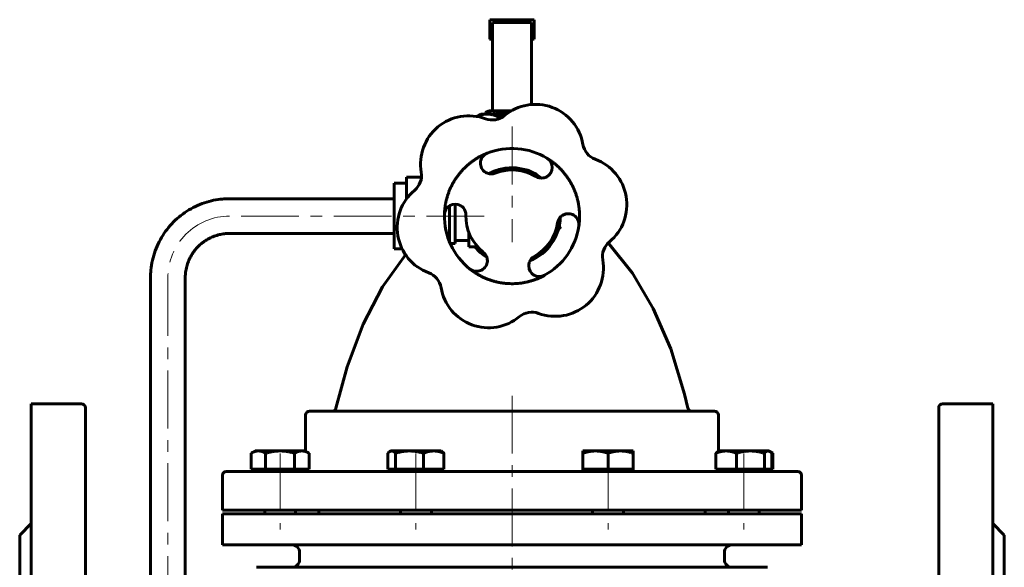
# Model space of a CAD drawing. Header units: millimetres. Extents: x 0 to 594, y 0 to 420.
# Tile 4 of 9: x 110 to 237, y 246 to 316. Entities that reach past the tile are written whole.
import ezdxf

# ---------------------------------------------------------------- set-up
doc = ezdxf.new("R2010")
doc.units = ezdxf.units.MM
doc.linetypes.add('K5LT_AXLED', pattern=[12, 7.5, -1.5, 1.5, -1.5])
doc.linetypes.add('K5LT_BASIC', pattern=[0])
doc.layers.add('Системный слой (1)', color=7, linetype='Continuous', true_color=0x6c6c6c)

# ---------------------------------------------------------------- blocks, each defined once
blk = doc.blocks.new('U4')
at = {"layer": 'Системный слой (1)', "color": 143, "linetype": 'K5LT_BASIC', "lineweight": 60, "true_color": 0x33acca}
for p, q in [((158.45, 291.05), (158.45, 295.29)), ((158.45, 286.81), (158.45, 291.05))]:
    blk.add_line(p, q, dxfattribs=at)
blk = doc.blocks.new('U5')
at = {"layer": 'Системный слой (1)', "color": 143, "linetype": 'K5LT_BASIC', "lineweight": 60, "true_color": 0x33acca}
for p, q in [((207.29, 260.46), (207.21, 260.5)), ((207.38, 260.41), (207.29, 260.46)), ((207.47, 260.36), (207.38, 260.41))]:
    blk.add_line(p, q, dxfattribs=at)
blk = doc.blocks.new('U6')
at = {"layer": 'Системный слой (1)', "color": 143, "linetype": 'K5LT_BASIC', "lineweight": 60, "true_color": 0x33acca}
for p, q in [((171.18, 313.95), (170.8, 313.95)), ((176.58, 313.95), (176.21, 313.95))]:
    blk.add_line(p, q, dxfattribs=at)
blk = doc.blocks.new('U7')
at = {"layer": 'Системный слой (1)', "color": 143, "linetype": 'K5LT_BASIC', "lineweight": 60, "true_color": 0x33acca}
for p, q in [((172.01, 304.45), (171.97, 304.44)), ((172.56, 304.56), (172.01, 304.45)), ((173.08, 304.63), (172.56, 304.56)), ((173.56, 304.65), (173.08, 304.63))]:
    blk.add_line(p, q, dxfattribs=at)
blk = doc.blocks.new('U8')
at = {"layer": 'Системный слой (1)', "color": 143, "linetype": 'K5LT_BASIC', "lineweight": 60, "true_color": 0x33acca}
for p, q in [((206.93, 260.64), (206.86, 260.65)), ((207.01, 260.62), (206.93, 260.64)), ((207.08, 260.59), (207.01, 260.62)), ((207.17, 260.53), (207.08, 260.59)), ((207.25, 260.45), (207.17, 260.53)), ((207.34, 260.36), (207.25, 260.45))]:
    blk.add_line(p, q, dxfattribs=at)
blk = doc.blocks.new('U9')
at = {"layer": 'Системный слой (1)', "color": 143, "linetype": 'K5LT_BASIC', "lineweight": 60, "true_color": 0x33acca}
for start, end in [(291.7608, 358.5945), (219.4348, 238.5945)]:
    blk.add_arc((173.69, 291.05), 6.25, start, end, dxfattribs=at)
blk = doc.blocks.new('U10')
at = {"layer": 'Системный слой (1)', "color": 143, "linetype": 'K5LT_BASIC', "lineweight": 60, "true_color": 0x33acca}
for p, q in [((173.69, 265.8), (147.47, 265.8)), ((199.91, 265.8), (173.69, 265.8))]:
    blk.add_line(p, q, dxfattribs=at)
blk = doc.blocks.new('U11')
at = {"layer": 'Системный слой (1)', "color": 143, "linetype": 'K5LT_BASIC', "lineweight": 60, "true_color": 0x33acca}
for p, q in [((175.81, 296.93), (175.25, 297.1)), ((176.35, 296.71), (175.81, 296.93)), ((176.86, 296.44), (176.35, 296.71))]:
    blk.add_line(p, q, dxfattribs=at)
blk = doc.blocks.new('U12')
at = {"layer": 'Системный слой (1)', "color": 143, "linetype": 'K5LT_BASIC', "lineweight": 60, "true_color": 0x33acca}
for p, q in [((159.9, 286.05), (156.94, 281.88)), ((156.94, 281.88), (154.42, 277.05)), ((154.42, 277.05), (152.35, 271.56)), ((152.35, 271.56), (150.9, 266.19))]:
    blk.add_line(p, q, dxfattribs=at)
blk = doc.blocks.new('U13')
at = {"layer": 'Системный слой (1)', "color": 143, "linetype": 'K5LT_BASIC', "lineweight": 60, "true_color": 0x33acca}
for p, q in [((186.14, 287.57), (189.28, 283.67)), ((189.28, 283.67), (191.98, 279.11)), ((191.98, 279.11), (194.24, 273.89)), ((194.24, 273.89), (196.05, 268)), ((196.05, 268), (196.48, 266.19))]:
    blk.add_line(p, q, dxfattribs=at)
blk = doc.blocks.new('U14')
at = {"layer": 'Системный слой (1)', "color": 143, "linetype": 'K5LT_BASIC', "lineweight": 60, "true_color": 0x33acca}
for p, q in [((172.08, 297.09), (171.37, 296.86)), ((172.82, 297.24), (172.08, 297.09)), ((171.13, 296.75), (170.7, 296.54)), ((171.37, 296.86), (171.13, 296.75))]:
    blk.add_line(p, q, dxfattribs=at)
blk = doc.blocks.new('U15')
at = {"layer": 'Системный слой (1)', "color": 143, "linetype": 'K5LT_BASIC', "lineweight": 60, "true_color": 0x33acca}
for p, q in [((173.69, 258), (136.69, 258)), ((210.69, 258), (173.69, 258))]:
    blk.add_line(p, q, dxfattribs=at)
blk = doc.blocks.new('U16')
at = {"layer": 'Системный слой (1)', "color": 143, "linetype": 'K5LT_BASIC', "lineweight": 60, "true_color": 0x33acca}
for p, q in [((171.59, 296.94), (172.29, 297.14)), ((172.29, 297.14), (172.74, 297.23)), ((170.7, 296.54), (170.7, 296.54)), ((170.7, 296.54), (170.71, 296.54)), ((170.71, 296.54), (170.71, 296.55)), ((170.71, 296.55), (170.72, 296.55)), ((170.72, 296.55), (170.73, 296.56)), ((170.73, 296.56), (170.76, 296.57)), ((170.76, 296.57), (170.81, 296.6)), ((170.81, 296.6), (170.92, 296.65)), ((170.92, 296.65), (171.14, 296.76)), ((171.14, 296.76), (171.59, 296.94))]:
    blk.add_line(p, q, dxfattribs=at)
blk = doc.blocks.new('U17')
at = {"layer": 'Системный слой (1)', "color": 143, "linetype": 'K5LT_BASIC', "lineweight": 60, "true_color": 0x33acca}
for start, end in [(98.7154, 118.6011), (58.1619, 73.3264)]:
    blk.add_arc((173.69, 291.05), 6.25, start, end, dxfattribs=at)
blk = doc.blocks.new('U18')
at = {"layer": 'Системный слой (1)', "color": 143, "linetype": 'K5LT_BASIC', "lineweight": 60, "true_color": 0x33acca}
for p, q in [((169.17, 303.94), (169.23, 303.98)), ((169.23, 303.98), (169.29, 304.02)), ((169.29, 304.02), (169.36, 304.06))]:
    blk.add_line(p, q, dxfattribs=at)
blk = doc.blocks.new('U19')
at = {"layer": 'Системный слой (1)', "color": 143, "linetype": 'K5LT_BASIC', "lineweight": 60, "true_color": 0x33acca}
for p, q in [((169.65, 304.11), (169.19, 303.93)), ((170.09, 304.22), (169.65, 304.11)), ((170.51, 304.25), (170.09, 304.22))]:
    blk.add_line(p, q, dxfattribs=at)
blk = doc.blocks.new('U20')
at = {"layer": 'Системный слой (1)', "color": 143, "linetype": 'K5LT_BASIC', "lineweight": 60, "true_color": 0x33acca}
for p, q in [((172.21, 303.98), (171.91, 303.89)), ((172.49, 304.05), (172.21, 303.98)), ((172.77, 304.11), (172.49, 304.05))]:
    blk.add_line(p, q, dxfattribs=at)
blk = doc.blocks.new('U21')
at = {"layer": 'Системный слой (1)', "color": 143, "linetype": 'K5LT_BASIC', "lineweight": 60, "true_color": 0x33acca}
for p, q in [((157.72, 260.45), (157.63, 260.36)), ((157.81, 260.53), (157.72, 260.45)), ((157.89, 260.59), (157.81, 260.53)), ((157.97, 260.62), (157.89, 260.59)), ((158.04, 260.64), (157.97, 260.62)), ((158.12, 260.65), (158.04, 260.64))]:
    blk.add_line(p, q, dxfattribs=at)

msp = doc.modelspace()

# ---------------------------------------------------------------- linework, layer by layer
at = {"layer": 'Системный слой (1)', "color": 143, "linetype": 'K5LT_BASIC', "lineweight": 60, "true_color": 0x33acca}
for p, q in [((170.8004, 316.4672), (176.584, 316.4672)), ((170.8004, 313.9526), (170.8004, 316.4672)), ((176.584, 316.4672), (176.584, 313.9526)), ((171.1776, 316.086), (171.1776, 304.6543)), ((176.2068, 316.086), (171.1776, 316.086)), ((176.2068, 305.4895), (176.2068, 316.086)), ((169.6922, 304.2514), (169.3562, 304.0574)), ((169.6922, 304.2514), (170.5101, 304.2514)), ((170.7156, 304.6543), (170.2551, 304.4396)), ((170.2551, 304.4396), (170.2551, 304.2514)), ((170.5101, 304.2514), (172.9582, 304.2514)), ((170.7156, 304.6543), (171.1144, 304.6543)), ((171.1144, 304.6543), (173.5628, 304.6543)), ((171.9094, 303.614), (171.9094, 303.8941)), ((171.9737, 304.4396), (171.9737, 304.2514)), ((172.364, 297.1586), (172.3693, 297.1616)), ((160.0522, 296.096), (161.9653, 296.096)), ((160.0522, 296.096), (160.0522, 293.5737)), ((160.0522, 295.2931), (158.4522, 295.2931)), ((142.7909, 293.3013), (137.1227, 293.3013)), ((143.1413, 293.3013), (142.7909, 293.3013)), ((158.4522, 293.3013), (143.1413, 293.3013)), ((160.0522, 293.5737), (160.2699, 293.5737)), ((160.0522, 293.5737), (160.0522, 293.2972)), ((165.6023, 288.529), (165.6023, 292.3846)), ((166.3522, 292.5923), (166.3522, 287.4877)), ((142.7909, 288.8013), (137.1227, 288.8013)), ((143.1413, 288.8013), (142.7909, 288.8013)), ((158.4522, 288.8013), (143.1413, 288.8013)), ((165.3136, 288.529), (165.6023, 288.529)), ((165.6023, 287.7173), (165.6023, 288.529)), ((168.1022, 288.9526), (168.1022, 287.0813)), ((165.7007, 287.4877), (166.3522, 287.4877)), ((166.3522, 287.9081), (168.1022, 287.9081)), ((168.1022, 287.0813), (168.983, 287.0813)), ((169.2321, 287.0813), (168.983, 287.0813)), ((159.4609, 286.8095), (158.4522, 286.8095)), ((126.8803, 283.0513), (126.8803, 229.8324)), ((131.3803, 283.0513), (131.3803, 229.8324)), ((111.4422, 266.7514), (111.4422, 174.2514)), ((111.4422, 266.7514), (117.9422, 266.7514)), ((235.9422, 266.7514), (229.4422, 266.7514)), ((235.9422, 266.7514), (235.9422, 174.2514)), ((118.4422, 174.2514), (118.4422, 266.2514)), ((146.9717, 260.6193), (146.9717, 265.3013)), ((200.4126, 260.6193), (200.4126, 265.3013)), ((228.9422, 174.2514), (228.9422, 266.2514)), ((140.4161, 260.6514), (139.9133, 260.3611)), ((139.9133, 258.3014), (139.9133, 260.3611)), ((140.4161, 260.6514), (140.8515, 260.6514)), ((140.8515, 260.6514), (143.6661, 260.6514)), ((141.7897, 258.3014), (141.7897, 260.3611)), ((143.6661, 260.6514), (146.4807, 260.6514)), ((145.5425, 258.3014), (145.5425, 260.3611)), ((146.4807, 260.6514), (146.9161, 260.6514)), ((146.9161, 260.6514), (147.4189, 260.3611)), ((147.4189, 258.3014), (147.4189, 260.3611)), ((157.6301, 258.3014), (157.6301, 260.3611)), ((158.005, 260.6514), (157.8903, 260.5852)), ((158.005, 260.6514), (158.1157, 260.6514)), ((158.1157, 260.6514), (160.4138, 260.6514)), ((158.6014, 258.3014), (158.6014, 260.3611)), ((160.4138, 260.6514), (163.5531, 260.6514)), ((162.2263, 258.3014), (162.2263, 260.3611)), ((163.5531, 260.6514), (164.505, 260.6514)), ((164.505, 260.6514), (164.6196, 260.5852)), ((164.8799, 258.3014), (164.8799, 260.3611)), ((182.8794, 260.6514), (184.5044, 260.6514)), ((182.8794, 260.3611), (182.8794, 260.6514)), ((182.8794, 258.3014), (182.8794, 260.3611)), ((184.5044, 260.6514), (187.7544, 260.6514)), ((186.1294, 258.3014), (186.1294, 260.3611)), ((187.7544, 260.6514), (189.3794, 260.6514)), ((189.3794, 260.6514), (189.3794, 260.3611)), ((189.3794, 258.3014), (189.3794, 260.3611)), ((200.0934, 258.3014), (200.0934, 260.3611)), ((200.4683, 260.6514), (200.3537, 260.5852)), ((200.4683, 260.6514), (201.4202, 260.6514)), ((201.4202, 260.6514), (204.5594, 260.6514)), ((202.747, 258.3014), (202.747, 260.3611)), ((204.5594, 260.6514), (206.8575, 260.6514)), ((206.3719, 258.3014), (206.3719, 260.3611)), ((206.8575, 260.6514), (206.9683, 260.6514)), ((206.9683, 260.6514), (207.0829, 260.5852)), ((207.0829, 260.5852), (207.471, 260.3611)), ((207.3432, 258.3014), (207.3432, 260.3611)), ((207.471, 258.3014), (207.471, 260.3611)), ((140.8515, 258.3014), (139.9133, 258.3014)), ((140.4161, 258.3014), (140.4161, 258.0013)), ((141.7897, 258.3014), (140.8515, 258.3014)), ((143.6661, 258.3014), (141.7897, 258.3014)), ((145.5425, 258.3014), (143.6661, 258.3014)), ((146.4807, 258.3014), (145.5425, 258.3014)), ((147.4189, 258.3014), (146.4807, 258.3014)), ((146.9161, 258.3014), (146.9161, 258.0013)), ((158.1157, 258.3014), (157.6301, 258.3014)), ((158.005, 258.3014), (158.005, 258.0013)), ((158.6014, 258.3014), (158.1157, 258.3014)), ((160.4138, 258.3014), (158.6014, 258.3014)), ((162.2263, 258.3014), (160.4138, 258.3014)), ((163.5531, 258.3014), (162.2263, 258.3014)), ((164.8799, 258.3014), (163.5531, 258.3014)), ((164.505, 258.3014), (164.505, 258.0013)), ((182.8794, 258.3014), (182.8794, 258.0013)), ((184.5044, 258.3014), (182.8794, 258.3014)), ((186.1294, 258.3014), (184.5044, 258.3014)), ((187.7544, 258.3014), (186.1294, 258.3014)), ((189.3794, 258.3014), (187.7544, 258.3014)), ((189.3794, 258.3014), (189.3794, 258.0013)), ((201.4202, 258.3014), (200.0934, 258.3014)), ((200.4683, 258.3014), (200.4683, 258.0013)), ((202.747, 258.3014), (201.4202, 258.3014)), ((204.5594, 258.3014), (202.747, 258.3014)), ((206.3719, 258.3014), (204.5594, 258.3014)), ((206.8575, 258.3014), (206.3719, 258.3014)), ((207.3432, 258.3014), (206.8575, 258.3014)), ((206.9683, 258.3014), (206.9683, 258.0013)), ((207.471, 258.3014), (207.3432, 258.3014)), ((136.1922, 253.0013), (136.1922, 257.5013)), ((211.1922, 253.0013), (211.1922, 257.5013)), ((136.1922, 253.0013), (211.1922, 253.0013)), ((211.1922, 252.5013), (136.1922, 252.5013)), ((136.1922, 252.5013), (136.1922, 248.5013)), ((141.6661, 253.0013), (141.6661, 252.5013)), ((145.6661, 253.0013), (145.6661, 252.5013)), ((148.6922, 253.0013), (148.6922, 252.5013)), ((159.255, 253.0013), (159.255, 252.5013)), ((163.255, 253.0013), (163.255, 252.5013)), ((184.1294, 253.0013), (184.1294, 252.5013)), ((188.1294, 253.0013), (188.1294, 252.5013)), ((198.6922, 253.0013), (198.6922, 252.5013)), ((201.7183, 253.0013), (201.7183, 252.5013)), ((205.7183, 253.0013), (205.7183, 252.5013)), ((211.1922, 252.5013), (211.1922, 248.5013)), ((109.9422, 249.7514), (111.4422, 251.2514)), ((237.4422, 249.7514), (235.9422, 251.2514)), ((109.9422, 249.7514), (109.9422, 183.7514)), ((237.4422, 249.7514), (237.4422, 183.7514)), ((211.1922, 248.5013), (136.1922, 248.5013)), ((146.1922, 246.5939), (146.1922, 247.5013)), ((201.1922, 246.5939), (201.1922, 247.5013)), ((140.6076, 245.5939), (173.6922, 245.5939)), ((206.7767, 245.5939), (173.6922, 245.5939))]:
    msp.add_line(p, q, dxfattribs=at)
at = {"layer": 'Системный слой (1)', "color": 30, "linetype": 'K5LT_AXLED', "lineweight": 18, "true_color": 0xff8000}
for p, q in [((173.6922, 302.6521), (173.6922, 287.6689)), ((170.1022, 291.0513), (137.1227, 291.0513)), ((129.1303, 283.0513), (129.1303, 227.8324)), ((173.6922, 267.8013), (173.6922, 243.5939)), ((143.6661, 260.3014), (143.6661, 250.5013)), ((161.255, 260.3014), (161.255, 250.5013)), ((186.1294, 260.3014), (186.1294, 250.5013)), ((203.7183, 260.3014), (203.7183, 250.5013))]:
    msp.add_line(p, q, dxfattribs=at)
at = {"layer": 'Системный слой (1)', "color": 143, "linetype": 'K5LT_BASIC', "lineweight": 60, "true_color": 0x33acca}
for centre, radius, start, end in [((176.7204, 299.2606), 6.25, 9.751813, 129.751813), ((168.0969, 297.7785), 6.25, 69.751813, 189.751813), ((171.1251, 305.9878), 2.5, 249.751813, 309.751813), ((173.6922, 291.0513), 8.75, 58.820187, 111.53515), ((185.344, 300.7427), 2.5, 189.751813, 249.751813), ((170.9903, 297.898), 1.3895, 111.53515, 230.099445), ((177.5029, 297.3486), 1.3895, 300.255893, 58.820187), ((182.3157, 292.5334), 6.25, 309.751813, 69.751813), ((173.6922, 291.0513), 6.25, 51.760801, 118.594537), ((159.4733, 296.2964), 2.5, 309.751813, 9.751813), ((170.9903, 297.898), 1.3895, 230.099445, 250.183555), ((170.9903, 297.898), 1.3895, 250.183555, 291.53515), ((173.6922, 291.0513), 5.971, 58.820187, 111.53515), ((177.5029, 297.3486), 1.3895, 238.820187, 280.171782), ((177.5029, 297.3486), 1.3895, 280.171782, 300.255893), ((165.0686, 289.5693), 6.25, 129.751813, 249.751813), ((166.3332, 291.2029), 1.3895, 60.255893, 178.820187), ((166.3332, 291.2029), 1.3895, 40.171782, 60.255893), ((166.3332, 291.2029), 1.3895, 358.820187, 40.171782), ((173.6922, 291.0513), 8.75, 178.820187, 231.53515), ((173.6922, 291.0513), 5.971, 178.820187, 231.53515), ((180.9725, 289.9679), 1.3895, 130.183555, 171.53515), ((173.6922, 291.0513), 6.25, 342.894197, 358.595408), ((180.9725, 289.9679), 1.3895, 110.099445, 130.183555), ((180.9725, 289.9679), 1.3895, 351.53515, 110.099445), ((173.6922, 291.0513), 5.971, 298.820187, 351.53515), ((173.6922, 291.0513), 8.75, 298.820187, 351.53515), ((187.9111, 285.8062), 2.5, 129.751813, 189.751813), ((169.1137, 285.2881), 1.3895, 10.183555, 51.53515), ((177.2404, 284.6025), 1.3895, 118.820187, 160.171782), ((169.1137, 285.2881), 1.3895, 231.53515, 350.099445), ((169.1137, 285.2881), 1.3895, 350.099445, 10.183555), ((177.2404, 284.6025), 1.3895, 160.171782, 180.255893), ((177.2404, 284.6025), 1.3895, 180.255893, 298.820187), ((179.2875, 284.3241), 6.25, 249.751813, 9.751813), ((162.0403, 281.36), 2.5, 9.751813, 69.751813), ((170.6639, 282.8421), 6.25, 189.751813, 309.751813), ((176.2592, 276.1149), 2.5, 69.751813, 129.751813), ((117.9422, 266.2514), 0.5, 0, 90), ((229.4422, 266.2514), 0.5, 90, 180), ((147.4717, 265.3013), 0.5, 90, 180), ((199.9126, 265.3013), 0.5, 0, 90), ((136.6922, 257.5013), 0.5, 90, 180), ((146.4717, 258.5013), 0.5, 332.715779, 336.428073), ((200.9126, 258.5013), 0.5, 203.571927, 207.284221), ((210.6922, 257.5013), 0.5, 0, 90), ((145.1922, 247.5013), 1, 0, 90), ((202.1922, 247.5013), 1, 90, 180), ((145.1922, 246.5939), 1, 270, 0), ((202.1922, 246.5939), 1, 180, 270)]:
    msp.add_arc(centre, radius, start, end, dxfattribs=at)
at = {"layer": 'Системный слой (1)', "color": 30, "linetype": 'K5LT_AXLED', "lineweight": 18, "true_color": 0xff8000}
msp.add_ellipse((137.1227, 283.0513), major_axis=(0, 8), ratio=0.99904011, start_param=0, end_param=1.57079634, dxfattribs=at)
at = {"layer": 'Системный слой (1)', "color": 143, "linetype": 'K5LT_BASIC', "lineweight": 60, "true_color": 0x33acca}
for points, weights, degree in [([(171.1144, 304.6543), (170.7156, 304.6543), (170.2551, 304.4396)], [1, 1.04428104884, 1.01222688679], 2), ([(171.9094, 303.8941), (171.1595, 304.2514), (170.5101, 304.2514)], [1, 1.0379548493, 1], 2), ([(164.944, 291.2315), (165.0189, 294.8687), (167.0963, 297.8551), (170.4803, 299.1905)], [1, 0.888340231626, 0.888340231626, 1], 3), ([(178.2223, 298.5374), (181.3347, 296.6539), (182.8824, 293.3616), (182.3469, 289.7633)], [1, 0.888340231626, 0.888340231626, 1], 3), ([(177.9102, 283.3851), (174.7229, 281.6314), (171.0978, 281.9373), (168.2494, 284.2002)], [1, 0.888340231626, 0.888340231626, 1], 3), ([(140.8515, 260.6514), (140.4161, 260.6514), (139.9133, 260.3611)], [1, 1.0379548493, 1], 2), ([(141.7897, 260.3611), (141.2869, 260.6514), (140.8515, 260.6514)], [1, 1.0379548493, 1], 2), ([(143.6661, 260.6514), (142.7953, 260.6514), (141.7897, 260.3611)], [1, 1.0379548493, 1], 2), ([(145.5425, 260.3611), (144.5369, 260.6514), (143.6661, 260.6514)], [1, 1.0379548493, 1], 2), ([(146.4807, 260.6514), (146.0453, 260.6514), (145.5425, 260.3611)], [1, 1.0379548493, 1], 2), ([(147.4189, 260.3611), (146.9161, 260.6514), (146.4807, 260.6514)], [1, 1.0379548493, 1], 2), ([(158.6014, 260.3611), (158.3411, 260.6514), (158.1157, 260.6514)], [1, 1.0379548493, 1], 2), ([(160.4138, 260.6514), (159.5726, 260.6514), (158.6014, 260.3611)], [1, 1.0379548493, 1], 2), ([(162.2263, 260.3611), (161.255, 260.6514), (160.4138, 260.6514)], [1, 1.0379548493, 1], 2), ([(163.5531, 260.6514), (162.9373, 260.6514), (162.2263, 260.3611)], [1, 1.0379548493, 1], 2), ([(164.8799, 260.3611), (164.1688, 260.6514), (163.5531, 260.6514)], [1, 1.0379548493, 1], 2), ([(164.6196, 260.5852), (164.7427, 260.5142), (164.8799, 260.3611)], [1.01895293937, 1.01965908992, 1], 2), ([(184.5044, 260.6514), (183.7502, 260.6514), (182.8794, 260.3611)], [1, 1.0379548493, 1], 2), ([(186.1294, 260.3611), (185.2586, 260.6514), (184.5044, 260.6514)], [1, 1.0379548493, 1], 2), ([(187.7544, 260.6514), (187.0002, 260.6514), (186.1294, 260.3611)], [1, 1.0379548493, 1], 2), ([(189.3794, 260.3611), (188.5086, 260.6514), (187.7544, 260.6514)], [1, 1.0379548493, 1], 2), ([(201.4202, 260.6514), (200.8044, 260.6514), (200.0934, 260.3611)], [1, 1.0379548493, 1], 2), ([(200.0934, 260.3611), (200.2306, 260.5142), (200.3536, 260.5852)], [1, 1.01965971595, 1.01895289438], 2), ([(202.747, 260.3611), (202.0359, 260.6514), (201.4202, 260.6514)], [1, 1.0379548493, 1], 2), ([(204.5594, 260.6514), (203.7183, 260.6514), (202.747, 260.3611)], [1, 1.0379548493, 1], 2), ([(206.3719, 260.3611), (205.4006, 260.6514), (204.5594, 260.6514)], [1, 1.0379548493, 1], 2), ([(206.8575, 260.6514), (206.6321, 260.6514), (206.3719, 260.3611)], [1, 1.0379548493, 1], 2)]:
    msp.add_rational_spline(points, weights, degree=degree, dxfattribs=at)
for points, knots in [([(171.9737, 304.4396), (171.8887, 304.4792), (171.7472, 304.5375), (171.5521, 304.5983), (171.3728, 304.6369), (171.2267, 304.6523), (171.1383, 304.6543), (171.1144, 304.6543)], [0, 0, 0, 0, 2.15093083, 3.74055483, 5.44353314, 7.31098905, 8, 8, 8, 8]), ([(137.1227, 293.3013), (137.1185, 293.3013), (137.1143, 293.3013), (137.1028, 293.3013), (137.0955, 293.3013), (137.0745, 293.3012), (137.0609, 293.3012), (137.0211, 293.3009), (136.995, 293.3006), (136.9175, 293.2994), (136.8663, 293.2983), (136.7135, 293.2937), (136.6121, 293.2891), (136.3123, 293.2711), (136.1141, 293.2535), (135.5299, 293.1841), (135.1456, 293.1161), (134.3572, 292.9296), (133.9541, 292.8076), (133.1657, 292.5149), (132.7804, 292.3441), (132.0331, 291.9563), (131.6713, 291.7392), (130.9767, 291.2617), (130.6439, 291.0014), (130.0124, 290.4412), (129.7138, 290.1413), (129.1553, 289.5064), (128.8955, 289.1713), (128.4188, 288.4709), (128.2019, 288.1054), (127.8147, 287.3497), (127.6444, 286.9593), (127.3533, 286.1594), (127.2325, 285.7499), (127.0426, 284.918), (126.9735, 284.4955), (126.8973, 283.7318), (126.8803, 283.3916), (126.8803, 283.0513)], [0, 0, 0, 0, 0.01328175, 0.01328175, 0.03652481, 0.03652481, 0.0796905, 0.0796905, 0.16270143, 0.16270143, 0.32540286, 0.32540286, 0.64748527, 0.64748527, 1.27836822, 1.27836822, 2.51357034, 2.51357034, 3.84563932, 3.84563932, 5.17885288, 5.17885288, 6.51350746, 6.51350746, 7.84983579, 7.84983579, 9.18820039, 9.18820039, 10.52899261, 10.52899261, 11.87255695, 11.87255695, 13.21917478, 13.21917478, 14.56898546, 14.56898546, 15.92223962, 15.92223962, 17, 17, 17, 17]), ([(180.0216, 289.6691), (180.0209, 289.6687), (180.0204, 289.6682), (179.9357, 289.5858), (179.8588, 289.5067), (179.7854, 289.425), (179.7724, 289.4101), (179.7604, 289.396)], [-0.107468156, -0.107468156, -0.107468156, -0.107468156, -0.106952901, -0.106952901, -0.020073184, -0.020073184, 0, 0, 0, 0]), ([(137.1227, 288.8013), (137.1203, 288.8013), (137.118, 288.8013), (137.1115, 288.8013), (137.1074, 288.8013), (137.0957, 288.8013), (137.0881, 288.8012), (137.0658, 288.8011), (137.0511, 288.8009), (137.0078, 288.8003), (136.979, 288.7996), (136.8935, 288.797), (136.8367, 288.7945), (136.6687, 288.7844), (136.5577, 288.7745), (136.2305, 288.7357), (136.0152, 288.6976), (135.5735, 288.5932), (135.3476, 288.5248), (134.9057, 288.3608), (134.6897, 288.2651), (134.2709, 288.0477), (134.0681, 287.9261), (133.6786, 287.6584), (133.492, 287.5125), (133.1379, 287.1984), (132.9704, 287.0302), (132.6572, 286.6742), (132.5114, 286.4862), (132.2439, 286.0933), (132.1223, 285.8883), (131.905, 285.4643), (131.8094, 285.2452), (131.646, 284.7964), (131.5782, 284.5666), (131.4715, 284.0997), (131.4327, 283.8626), (131.3899, 283.4337), (131.3803, 283.2425), (131.3803, 283.0513)], [0, 0, 0, 0, 0.01327446, 0.01327446, 0.03650476, 0.03650476, 0.07964675, 0.07964675, 0.16261212, 0.16261212, 0.32522425, 0.32522425, 0.64712988, 0.64712988, 1.2776638, 1.2776638, 2.51217701, 2.51217701, 3.84395921, 3.84395921, 5.1769295, 5.1769295, 6.51140127, 6.51140127, 7.84761315, 7.84761315, 9.18593733, 9.18593733, 10.5267694, 10.5267694, 11.8704505, 11.8704505, 13.21725162, 13.21725162, 14.56730765, 14.56730765, 15.92085405, 15.92085405, 17, 17, 17, 17]), ([(150.4127, 265.8013), (150.4127, 265.8013), (150.4127, 265.8013), (150.4339, 265.8027), (150.4552, 265.8027), (150.4779, 265.8057), (150.4795, 265.8059), (150.4917, 265.8077), (150.5021, 265.8095), (150.5171, 265.8126), (150.5217, 265.8136), (150.5284, 265.8152), (150.5305, 265.8157), (150.5334, 265.8164), (150.5343, 265.8166), (150.5362, 265.8171), (150.5371, 265.8173), (150.5389, 265.8178), (150.5397, 265.818), (150.5423, 265.8187), (150.5439, 265.8192), (150.549, 265.8206), (150.5523, 265.8215), (150.5623, 265.8245), (150.569, 265.8267), (150.5887, 265.8335), (150.6016, 265.8385), (150.6349, 265.8532), (150.6548, 265.8636), (150.6925, 265.8865), (150.7103, 265.8991), (150.7438, 265.9262), (150.7595, 265.9407), (150.7894, 265.9722), (150.8035, 265.9892), (150.8297, 266.0252), (150.8417, 266.0442), (150.8631, 266.0836), (150.8725, 266.104), (150.8886, 266.1463), (150.8952, 266.1682), (150.9003, 266.1905)], [0, 0, 0, 0, 0.00069679, 0.00069679, 2.74608195, 2.74608195, 2.95994859, 2.95994859, 4.32950768, 4.32950768, 4.94112127, 4.94112127, 5.21425383, 5.21425383, 5.33622855, 5.33622855, 5.45820327, 5.45820327, 5.573107, 5.573107, 5.79937897, 5.79937897, 6.25015516, 6.25015516, 7.14817204, 7.14817204, 8.94420581, 8.94420581, 11.84241736, 11.84241736, 14.64876133, 14.64876133, 17.40737783, 17.40737783, 20.25473013, 20.25473013, 23.15336053, 23.15336053, 26.04951022, 26.04951022, 29, 29, 29, 29]), ([(196.9714, 265.8013), (196.9714, 265.8013), (196.9714, 265.8013), (196.9502, 265.8027), (196.9289, 265.8027), (196.9062, 265.8057), (196.9045, 265.8059), (196.8924, 265.8077), (196.8819, 265.8095), (196.8669, 265.8126), (196.8623, 265.8136), (196.8557, 265.8152), (196.8536, 265.8157), (196.8506, 265.8164), (196.8497, 265.8166), (196.8479, 265.8171), (196.847, 265.8173), (196.8452, 265.8178), (196.8443, 265.818), (196.8418, 265.8187), (196.8401, 265.8192), (196.8351, 265.8206), (196.8317, 265.8215), (196.8217, 265.8245), (196.8151, 265.8267), (196.7954, 265.8335), (196.7825, 265.8385), (196.7492, 265.8532), (196.7292, 265.8636), (196.6915, 265.8865), (196.6737, 265.8991), (196.6402, 265.9262), (196.6245, 265.9407), (196.5946, 265.9722), (196.5805, 265.9892), (196.5544, 266.0252), (196.5424, 266.0442), (196.521, 266.0836), (196.5116, 266.104), (196.4955, 266.1463), (196.4889, 266.1683), (196.4838, 266.1905)], [0, 0, 0, 0, 0.00069678, 0.00069678, 2.74595982, 2.74595982, 2.96007581, 2.96007581, 4.32950986, 4.32950986, 4.94108618, 4.94108618, 5.2142104, 5.2142104, 5.3361851, 5.3361851, 5.4581598, 5.4581598, 5.57306351, 5.57306351, 5.79933543, 5.79933543, 6.25011154, 6.25011154, 7.14812826, 7.14812826, 8.94416171, 8.94416171, 11.84232602, 11.84232602, 14.64871053, 14.64871053, 17.40708094, 17.40708094, 20.25432842, 20.25432842, 23.15313269, 23.15313269, 26.04981738, 26.04981738, 29, 29, 29, 29])]:
    msp.add_open_spline(points, degree=3, knots=knots, dxfattribs=at)
msp.add_open_spline([(179.7604, 289.396), (179.7165, 289.3439), (179.6861, 289.2791), (179.6657, 289.213)], degree=3, dxfattribs=at)

# ---------------------------------------------------------------- block references
at = {"layer": 'Системный слой (1)'}
for name in ['U6', 'U18', 'U19', 'U20', 'U7', 'U16', 'U14', 'U17', 'U11', 'U4', 'U9', 'U13', 'U12', 'U10', 'U21', 'U8', 'U5', 'U15']:
    msp.add_blockref(name, (0, 0), dxfattribs=at)

doc.saveas('drawing.dxf')
